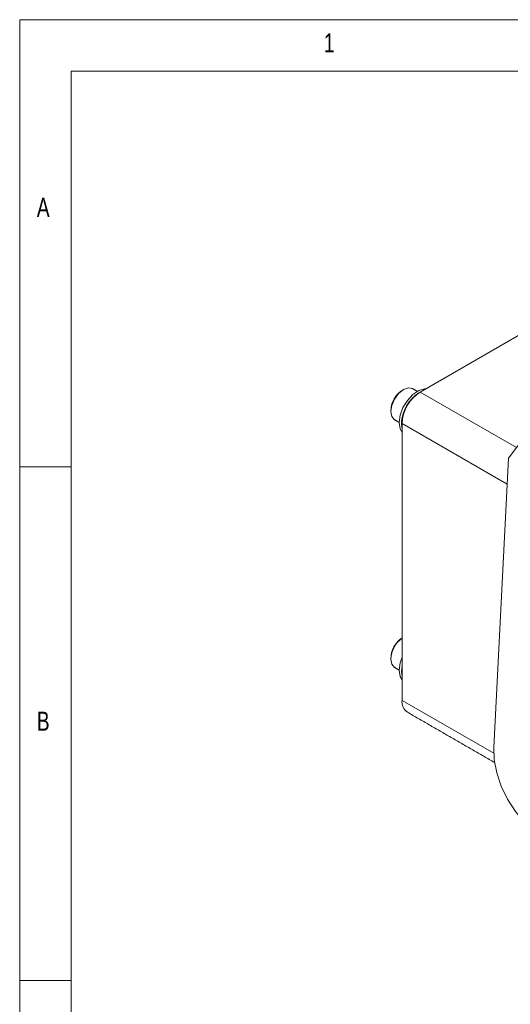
# Paper-space layout 'Sheet1' of a CAD drawing. Header units: millimetres. Extents: x 5 to 415, y 5 to 292.
# Tile 3 of 9: x 5 to 53, y 196 to 292. Entities that reach past the tile are written whole.
import ezdxf

# ---------------------------------------------------------------- set-up
doc = ezdxf.new("R2010")
doc.units = ezdxf.units.MM
doc.styles.add('SLDTEXTSTYLE0', font='TXT', dxfattribs={"width": 0.75})

psp = doc.layouts.new('Sheet1')

# ---------------------------------------------------------------- linework, layer by layer
at = {"color": 7, "linetype": 'Continuous', "lineweight": 0}
for p, q in [((415, 292), (5, 292)), ((5, 292), (5, 5)), ((410, 287), (10, 287)), ((10, 287), (10, 9.036)), ((10, 248.5), (5, 248.5)), ((5, 198.5), (10, 198.5))]:
    psp.add_line(p, q, dxfattribs=at)
at = {"color": 7, "linetype": 'Continuous', "lineweight": 15}
for p, q in [((61.628, 265.976), (43.951, 255.771)), ((43.809, 255.69), (43.951, 255.771)), ((43.951, 255.771), (53.31, 250.368)), ((42.183, 252.873), (42.183, 252.709)), ((42.183, 252.709), (42.183, 225.764)), ((52.399, 246.812), (42.183, 252.709)), ((53.931, 251.18), (52.527, 249.345)), ((52.527, 249.345), (51.101, 221.185)), ((42.183, 225.764), (51.097, 220.618))]:
    psp.add_line(p, q, dxfattribs=at)
at = {"color": 7, "linetype": 'Continuous', "lineweight": 15, "flags": 128}
for points in [[(43.199, 256.103), (42.798, 256.181), (42.324, 256.016), (41.851, 255.634), (41.449, 255.092), (41.181, 254.474), (41.087, 253.873)], [(41.9, 252.791), (41.996, 253.509), (42.273, 254.26), (42.701, 254.962), (43.234, 255.54), (43.814, 255.93), (44.378, 256.091), (44.507, 256.093)], [(41.087, 253.873), (41.181, 253.38), (41.449, 253.072), (41.45, 253.072)], [(42.183, 251.847), (41.996, 252.183), (41.9, 252.791)], [(41.9, 228.703), (41.996, 229.421), (42.183, 229.974)], [(41.087, 229.785), (41.181, 229.292), (41.449, 228.984), (41.45, 228.984)], [(42.183, 228.05), (42.112, 228.581), (42.183, 229.193)], [(42.183, 227.759), (41.996, 228.096), (41.9, 228.703)], [(51.101, 221.185), (51.146, 219.998), (51.394, 218.728), (51.834, 217.429), (52.448, 216.153), (53.211, 214.954), (54.091, 213.882), (55.051, 212.98), (56.053, 212.286), (57.054, 211.829), (58.014, 211.627), (58.891, 211.689), (59.651, 212.013), (60.262, 212.584)]]:
    psp.add_lwpolyline(points, dxfattribs=at)
at = {"color": 7, "linetype": 'Continuous', "lineweight": 15}
for centre, radius, start, end in [((43.483, 253.918), 2.396, 119.91798, 180.0874), ((46.021, 252.535), 3.842, 122.60548, 177.39452), ((45.714, 252.712), 3.535, 122.60548, 177.39452), ((45.202, 252.705), 3.071, 152.07616, 190.64005), ((43.808, 229.651), 2.724, 126.61386, 177.17792), ((43.565, 229.787), 2.478, 123.90301, 179.09223), ((43.372, 225.612), 1.199, 172.74417, 235.94365)]:
    psp.add_arc(centre, radius, start, end, dxfattribs=at)
for points in [[(43.65, 255.842), (43.199, 256.103)], [(41.45, 253.072), (41.9, 252.811)], [(41.45, 228.984), (41.9, 228.723)], [(42.701, 224.619), (51.184, 219.722)]]:
    psp.add_open_spline(points, degree=1, dxfattribs=at)

# ---------------------------------------------------------------- texts
at = {"color": 7, "linetype": 'Continuous', "lineweight": 0, "char_height": 1.852, "attachment_point": 1, "style": 'SLDTEXTSTYLE0'}
for s, insert in [('1', (34.583, 290.668)), ('1', (34.583, 290.668)), ('A', (6.667, 274.668)), ('A', (6.667, 274.668)), ('B', (6.667, 224.668)), ('B', (6.667, 224.668))]:
    psp.add_mtext(s, dxfattribs=dict(at, insert=insert))

doc.saveas('drawing.dxf')
